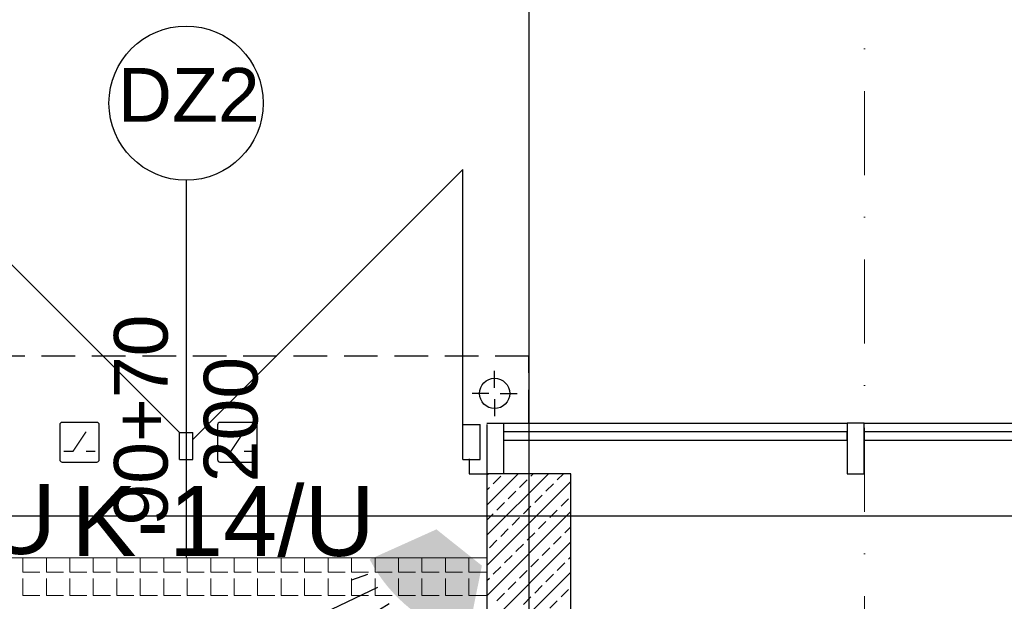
# Model space of a CAD drawing. Header units: millimetres. Extents: x -7023 to 53801, y 9849 to 33561.
# Tile 248 of 256: x 11711 to 12004, y 24791 to 24964. Entities that reach past the tile are written whole.
import ezdxf
from ezdxf.enums import TextEntityAlignment as Align

# ---------------------------------------------------------------- set-up
doc = ezdxf.new("R2010")
doc.units = ezdxf.units.MM
for name, pattern in [('DASHDOT', [1, 0.5, -0.25, 0, -0.25]), ('DASHDOTX2', [2, 1, -0.5, 0, -0.5]), ('DASHED', [0.75, 0.5, -0.25])]:
    doc.linetypes.add(name, pattern=pattern)
doc.layers.get('0').update_dxf_attribs({"lineweight": 9})
doc.layers.add('.IE_podklad', color=252, linetype='Continuous')
doc.layers.add('IE_SSWiN', color=86, linetype='Continuous')
doc.styles.add('Opisowy', font='arial.ttf')
doc.styles.get("Standard").update_dxf_attribs({"font": 'arial.ttf'})

# ---------------------------------------------------------------- blocks, each defined once
blk = doc.blocks.new('AAT_KONTRKTRON')
blk.add_lwpolyline([(1, -8.27), (18.44, -8.27, 0.414214), (19.64, -7.07), (19.64, 10.37, 0.414214), (18.44, 11.57), (1, 11.57, 0.414214), (-0.2, 10.37), (-0.2, -7.07, 0.414214)], format="xyb", close=True)
at = {"const_width": 0.661}
for points in [[(1.78, -2.98), (6.41, -2.98), (13.03, 6.94)], [(13.03, -2.98), (17.66, -2.98)]]:
    blk.add_lwpolyline(points, dxfattribs=at)
blk = doc.blocks.new('A$C532745CC')
at = {"layer": 'IE_SSWiN'}
blk.add_hatch(color=256, dxfattribs=at).paths.add_polyline_path([(3.505, 1.286), (4.076, 3.032), (3.05, 4.069), (1.298, 3.515, 0.211193)])
for p, q in [((1.197, 3.146), (0.789, 3.053)), ((1.409, 2.796), (0, 2.308)), ((1.658, 2.35), (0.882, 1.988)), ((1.941, 1.944), (1.636, 1.643)), ((2.344, 1.657), (1.974, 0.885)), ((2.787, 1.404), (2.284, 0)), ((3.135, 1.188), (3.037, 0.781))]:
    blk.add_line(p, q, dxfattribs=at)

msp = doc.modelspace()

# ---------------------------------------------------------------- linework, layer by layer
at = {"layer": '.IE_podklad', "ltscale": 25}
for p, q in [((11862.06, 25399.22), (11862.06, 23307.08)), ((10554.1, 24816.88), (13853.09, 24816.88))]:
    msp.add_line(p, q, dxfattribs=at)
at = {"layer": '.IE_podklad', "linetype": 'DASHDOT', "lineweight": 13, "ltscale": 50}
msp.add_line((11961.89, 25143.62), (11961.89, 24359.11), dxfattribs=at)
at = {"layer": '.IE_podklad'}
for p, q in [((11758.06, 24841.66), (11666.06, 24933.66)), ((11762.06, 24839.55), (11842.37, 24919.87)), ((11842.37, 24839.55), (11842.37, 24919.87)), ((11760.06, 24916.69), (11760.06, 24804.5)), ((11842.37, 24844.03), (11847.56, 24844.03)), ((11842.37, 24833.66), (11842.37, 24844.03)), ((11847.56, 24833.66), (11847.56, 24844.03)), ((11849.56, 24844.38), (11956.79, 24844.38)), ((11961.79, 24844.38), (12064.22, 24844.38)), ((11758.06, 24841.66), (11762.06, 24841.66)), ((11758.06, 24833.66), (11758.06, 24841.66)), ((11762.06, 24833.66), (11762.06, 24841.66)), ((11956.79, 24841.83), (11854.56, 24841.83)), ((11956.79, 24839.33), (11956.79, 24841.83)), ((12064.22, 24841.83), (11961.79, 24841.83)), ((11854.56, 24839.33), (11956.79, 24839.33)), ((11961.79, 24839.33), (12064.22, 24839.33)), ((11758.06, 24833.66), (11762.06, 24833.66)), ((11842.37, 24833.66), (11847.56, 24833.66)), ((11844.25, 24833.77), (11844.25, 24829.38)), ((11844.25, 24829.38), (11849.56, 24829.38)), ((11849.56, 24829.03), (11849.9, 24829.38)), ((11849.56, 24820.05), (11858.88, 24829.38)), ((11849.56, 24811.07), (11867.86, 24829.38)), ((11849.56, 24829.38), (11849.56, 24590.38)), ((11874.56, 24829.38), (11849.56, 24829.38)), ((11862.66, 24828.67), (11863.37, 24829.38)), ((11870.52, 24827.54), (11872.35, 24829.38)), ((11874.56, 24610.38), (11874.56, 24829.38)), ((11956.79, 24829.38), (11961.79, 24829.38)), ((11849.56, 24802.09), (11874.56, 24827.09)), ((11851.43, 24826.42), (11853.68, 24828.67)), ((11859.29, 24825.3), (11861.54, 24827.54)), ((11867.15, 24824.18), (11869.39, 24826.42)), ((11849.56, 24824.54), (11850.31, 24825.3)), ((11855.92, 24821.93), (11858.17, 24824.18)), ((11852.56, 24818.56), (11854.8, 24820.81)), ((11863.78, 24820.81), (11866.03, 24823.05)), ((11871.64, 24819.69), (11873.88, 24821.93)), ((11849.56, 24793.11), (11874.56, 24818.11)), ((11860.41, 24817.44), (11862.66, 24819.69)), ((11868.27, 24816.32), (11870.52, 24818.56)), ((11849.56, 24815.56), (11851.43, 24817.44)), ((11857.05, 24814.07), (11859.29, 24816.32)), ((11864.9, 24812.95), (11867.15, 24815.2)), ((11853.68, 24810.71), (11855.92, 24812.95)), ((11861.54, 24809.58), (11863.78, 24811.83)), ((11872.76, 24811.83), (11874.56, 24813.62)), ((11849.56, 24784.13), (11874.56, 24809.13)), ((11850.31, 24807.34), (11852.56, 24809.58)), ((11869.39, 24808.46), (11871.64, 24810.71)), ((11858.17, 24806.22), (11860.41, 24808.46)), ((11866.03, 24805.09), (11868.27, 24807.34)), ((11854.8, 24802.85), (11857.05, 24805.09)), ((11862.66, 24801.73), (11864.9, 24803.97)), ((11873.88, 24803.97), (11874.56, 24804.64)), ((11849.56, 24775.15), (11874.56, 24800.15)), ((11851.43, 24799.48), (11853.68, 24801.73)), ((11859.29, 24798.36), (11861.54, 24800.6)), ((11870.52, 24800.6), (11872.76, 24802.85)), ((11849.56, 24797.6), (11850.31, 24798.36)), ((11855.92, 24794.99), (11858.17, 24797.24)), ((11867.15, 24797.24), (11869.39, 24799.48)), ((11863.78, 24793.87), (11866.03, 24796.11)), ((11871.64, 24792.75), (11873.88, 24794.99)), ((11852.56, 24791.62), (11854.8, 24793.87)), ((11860.41, 24790.5), (11862.66, 24792.75)), ((11868.27, 24789.38), (11870.52, 24791.62))]:
    msp.add_line(p, q, dxfattribs=at)
at = {"layer": '.IE_podklad', "linetype": 'DASHED', "ltscale": 20}
for p, q in [((11862.06, 24864.38), (11664.06, 24864.38)), ((11862.06, 24844.38), (11862.06, 24864.38))]:
    msp.add_line(p, q, dxfattribs=at)
at = {"layer": '.IE_podklad', "linetype": 'Continuous'}
for p, q in [((11851.86, 24854.95), (11851.86, 24859.99)), ((11850.18, 24853.27), (11845.14, 24853.27)), ((11853.54, 24853.27), (11858.58, 24853.27)), ((11851.86, 24851.59), (11851.86, 24846.55))]:
    msp.add_line(p, q, dxfattribs=at)
at = {"layer": '.IE_podklad', "extrusion": (0, 0, -1)}
for p, q in [((11849.56, 24844.02), (11849.56, 24829.02)), ((11854.56, 24829.38), (11854.56, 24844.38)), ((11961.79, 24844.38), (11956.79, 24844.38)), ((11956.79, 24844.38), (11956.79, 24829.38)), ((11961.79, 24829.38), (11961.79, 24844.38))]:
    msp.add_line(p, q, dxfattribs=at)
at = {"layer": '.IE_podklad', "lineweight": 25}
msp.add_line((11961.79, 24841.83), (11961.79, 24839.33), dxfattribs=at)
at = {"layer": '.IE_podklad', "linetype": 'DASHDOTX2', "ltscale": 10}
msp.add_line((11578.18, 24816.88), (12214.83, 24816.88), dxfattribs=at)
at = {"layer": '.IE_podklad', "lineweight": 13}
for p, q in [((11659.56, 24804.38), (11849.56, 24804.38)), ((11711.5, 24800.14), (11711.5, 24804.38)), ((11718.49, 24800.14), (11718.49, 24804.38)), ((11725.47, 24800.14), (11725.47, 24804.38)), ((11732.46, 24800.14), (11732.46, 24804.38)), ((11739.44, 24800.14), (11739.44, 24804.38)), ((11746.43, 24800.14), (11746.43, 24804.38)), ((11753.41, 24800.14), (11753.41, 24804.38)), ((11760.4, 24800.14), (11760.4, 24804.38)), ((11767.38, 24800.14), (11767.38, 24804.38)), ((11774.37, 24800.14), (11774.37, 24804.38)), ((11781.35, 24800.14), (11781.35, 24804.38)), ((11788.34, 24800.14), (11788.34, 24804.38)), ((11795.32, 24800.14), (11795.32, 24804.38)), ((11802.31, 24800.14), (11802.31, 24804.38)), ((11809.29, 24800.14), (11809.29, 24804.38)), ((11816.28, 24800.14), (11816.28, 24804.38)), ((11823.26, 24800.14), (11823.26, 24804.38)), ((11830.25, 24800.14), (11830.25, 24804.38)), ((11837.23, 24800.14), (11837.23, 24804.38)), ((11844.22, 24800.14), (11844.22, 24804.38)), ((11849.56, 24804.38), (11849.56, 24724.38)), ((11711.5, 24800.14), (11716.58, 24800.14)), ((11718.49, 24800.14), (11723.57, 24800.14)), ((11725.47, 24800.14), (11730.55, 24800.14)), ((11732.46, 24800.14), (11737.54, 24800.14)), ((11739.44, 24800.14), (11744.52, 24800.14)), ((11746.43, 24800.14), (11751.51, 24800.14)), ((11753.41, 24800.14), (11758.49, 24800.14)), ((11760.4, 24800.14), (11765.48, 24800.14)), ((11767.38, 24800.14), (11772.46, 24800.14)), ((11774.37, 24800.14), (11779.45, 24800.14)), ((11781.35, 24800.14), (11786.43, 24800.14)), ((11788.34, 24800.14), (11793.42, 24800.14)), ((11795.32, 24800.14), (11800.4, 24800.14)), ((11802.31, 24800.14), (11807.39, 24800.14)), ((11809.29, 24800.14), (11814.37, 24800.14)), ((11816.28, 24800.14), (11821.36, 24800.14)), ((11823.26, 24800.14), (11828.34, 24800.14)), ((11830.25, 24800.14), (11835.33, 24800.14)), ((11837.23, 24800.14), (11842.31, 24800.14)), ((11844.22, 24800.14), (11849.3, 24800.14)), ((11711.5, 24793.15), (11711.5, 24798.23)), ((11718.49, 24793.15), (11718.49, 24798.23)), ((11725.47, 24793.15), (11725.47, 24798.23)), ((11732.46, 24793.15), (11732.46, 24798.23)), ((11739.44, 24793.15), (11739.44, 24798.23)), ((11746.43, 24793.15), (11746.43, 24798.23)), ((11753.41, 24793.15), (11753.41, 24798.23)), ((11760.4, 24793.15), (11760.4, 24798.23)), ((11767.38, 24793.15), (11767.38, 24798.23)), ((11774.37, 24793.15), (11774.37, 24798.23)), ((11781.35, 24793.15), (11781.35, 24798.23)), ((11788.34, 24793.15), (11788.34, 24798.23)), ((11795.32, 24793.15), (11795.32, 24798.23)), ((11802.31, 24793.15), (11802.31, 24798.23)), ((11809.29, 24793.15), (11809.29, 24798.23)), ((11816.28, 24793.15), (11816.28, 24798.23)), ((11823.26, 24793.15), (11823.26, 24798.23)), ((11830.25, 24793.15), (11830.25, 24798.23)), ((11837.23, 24793.15), (11837.23, 24798.23)), ((11844.22, 24793.15), (11844.22, 24798.23)), ((11711.5, 24793.15), (11716.58, 24793.15)), ((11718.49, 24793.15), (11723.57, 24793.15)), ((11725.47, 24793.15), (11730.55, 24793.15)), ((11732.46, 24793.15), (11737.54, 24793.15)), ((11739.44, 24793.15), (11744.52, 24793.15)), ((11746.43, 24793.15), (11751.51, 24793.15)), ((11753.41, 24793.15), (11758.49, 24793.15)), ((11760.4, 24793.15), (11765.48, 24793.15)), ((11767.38, 24793.15), (11772.46, 24793.15)), ((11774.37, 24793.15), (11779.45, 24793.15)), ((11781.35, 24793.15), (11786.43, 24793.15)), ((11788.34, 24793.15), (11793.42, 24793.15)), ((11795.32, 24793.15), (11800.4, 24793.15)), ((11802.31, 24793.15), (11807.39, 24793.15)), ((11809.29, 24793.15), (11814.37, 24793.15)), ((11816.28, 24793.15), (11821.36, 24793.15)), ((11823.26, 24793.15), (11828.34, 24793.15)), ((11830.25, 24793.15), (11835.33, 24793.15)), ((11837.23, 24793.15), (11842.31, 24793.15)), ((11844.22, 24793.15), (11849.3, 24793.15))]:
    msp.add_line(p, q, dxfattribs=at)
at = {"layer": '.IE_podklad'}
msp.add_circle((11760.06, 24939.63), 22.94, dxfattribs=at)
at = {"layer": '.IE_podklad', "linetype": 'Continuous'}
msp.add_circle((11851.86, 24853.27), 4.5, dxfattribs=at)

# ---------------------------------------------------------------- block references
at = {"layer": 'IE_SSWiN', "xscale": 0.5930077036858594, "yscale": 0.5930077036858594, "zscale": 0.5930077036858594}
for p in [(11722.58, 24837.77), (11769.54, 24837.77)]:
    msp.add_blockref('AAT_KONTRKTRON', p, dxfattribs=at)
at = {"layer": 'IE_SSWiN', "lineweight": 18, "xscale": -11.86421400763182, "yscale": 11.86421400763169, "zscale": 11.86421400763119, "rotation": 276.1182684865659}
msp.add_blockref('A$C532745CC', (11803.94, 24760.92), dxfattribs=at)

# ---------------------------------------------------------------- texts
at = {"layer": '.IE_podklad', "linetype": 'Continuous', "style": 'Opisowy'}
for s, rotation, p in [('DZ2', 360, (11739.74, 24934.09)), ('90+70', 90, (11754.59, 24813.96)), ('200', 90, (11781.32, 24826.84))]:
    msp.add_text(s, height=16, rotation=rotation, dxfattribs=at).set_placement(p)
at = {"layer": 'IE_SSWiN', "linetype": 'Continuous'}
for s, p in [('K-13/U', (11631.13, 24826.3)), ('K-14/U', (11725.91, 24825.72))]:
    msp.add_text(s, height=20.777, dxfattribs=at).set_placement(p, align=Align.TOP_LEFT)

doc.saveas('drawing.dxf')
